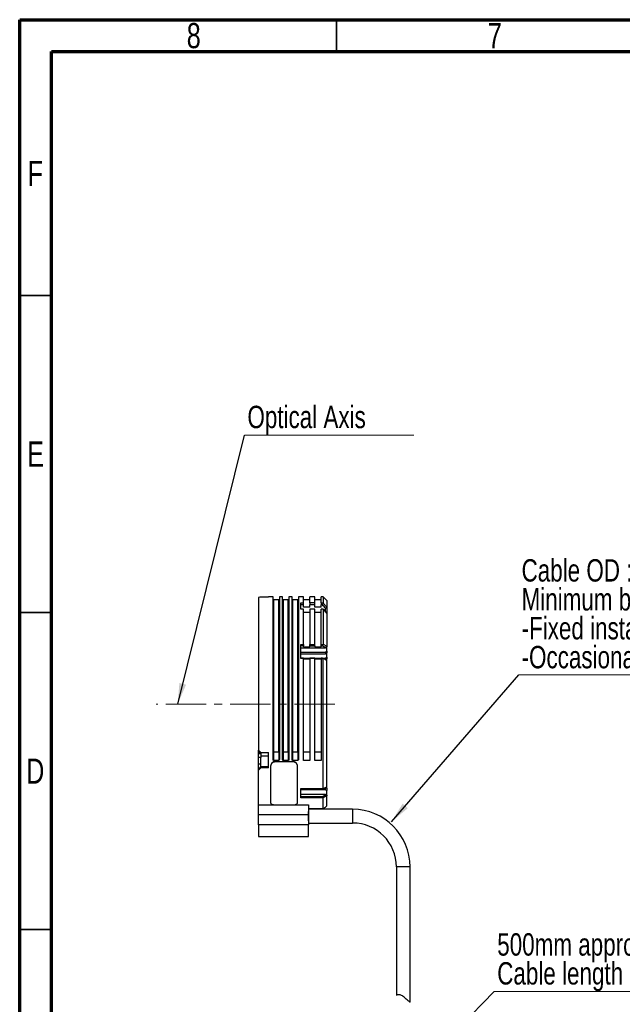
# Model space of a CAD drawing. Header units: millimetres. Extents: x 15 to 415, y 5 to 292.
# Tile 15 of 48: x 15 to 110, y 137 to 292. Entities that reach past the tile are written whole.
import ezdxf

# ---------------------------------------------------------------- set-up
doc = ezdxf.new("R2010")
doc.units = ezdxf.units.MM
doc.linetypes.add('CENTER', pattern=[10.16, 6.35, -1.27, 1.27, -1.27])
doc.styles.add('SLDTEXTSTYLE0', font='TXT', dxfattribs={"width": 0.75})
doc.dimstyles.new('SLDDIMSTYLE5', dxfattribs={"dimtxt": 0.18, "dimasz": 3.302, "dimexe": 0, "dimexo": 0.0625, "dimgap": 0, "dimtad": 0, "dimtih": 1, "dimtoh": 1, "dimdec": 0, "dimrnd": 1e-09, "dimzin": 0, "dimdsep": 46, "dimtxsty": 'Standard', "dimsah": 1, "dimcen": 0.09, "dimadec": 0, "dimazin": 0, "dimtfac": 3.302, "dimtdec": 0, "dimtofl": 0, "dimtmove": 0, "dimatfit": 3, "dimfxl": 1, "dimfrac": 2, "dimtolj": 1, "dimtzin": 0, "dimarcsym": 0})

# ---------------------------------------------------------------- blocks, each defined once
blk = doc.blocks.new('SW_NOTE_0_3')
at = {"color": 0, "linetype": 'Continuous', "lineweight": 0}
blk.add_line((26.71, 0), (0, 0), dxfattribs=at)
at = {"color": 0, "linetype": 'Continuous', "lineweight": 0, "insert": (0.46, 4.64), "char_height": 3.5278, "attachment_point": 1, "style": 'SLDTEXTSTYLE0'}
blk.add_mtext('Optical Axis', dxfattribs=at)
blk = doc.blocks.new('SW_NOTE_0_4')
at = {"color": 0, "linetype": 'Continuous', "lineweight": 0}
blk.add_line((61.37, 0), (0, 0), dxfattribs=at)
at = {"color": 0, "linetype": 'Continuous', "lineweight": 0, "char_height": 3.5278, "attachment_point": 1, "style": 'SLDTEXTSTYLE0'}
for s, insert in [('Cable OD : 5.4mm', (0.44, 18.25)), ('Minimum bending radius:', (0.44, 13.69)), ('-Fixed installation: 4xOD', (0.44, 9.13)), ('-Occasional flexing: 15xOD', (0.44, 4.57))]:
    blk.add_mtext(s, dxfattribs=dict(at, insert=insert))
blk = doc.blocks.new('SW_NOTE_0_6')
at = {"color": 0, "linetype": 'Continuous', "lineweight": 0}
blk.add_line((73.98, 0), (0, 0), dxfattribs=at)
at = {"color": 0, "linetype": 'Continuous', "lineweight": 0, "char_height": 3.5278, "attachment_point": 1, "style": 'SLDTEXTSTYLE0'}
for s, insert in [('500mm approx.', (0.48, 9.16)), ('Cable length not shown to scale', (0.48, 4.6))]:
    blk.add_mtext(s, dxfattribs=dict(at, insert=insert))

msp = doc.modelspace()

# ---------------------------------------------------------------- linework, layer by layer
at = {"color": 7, "linetype": 'Continuous', "lineweight": 70}
for p, q in [((15, 5), (15, 292)), ((15, 292), (415, 292)), ((20, 10), (20, 287)), ((20, 287), (410, 287))]:
    msp.add_line(p, q, dxfattribs=at)
at = {"color": 7, "linetype": 'Continuous', "lineweight": 35}
for p, q in [((65, 287), (65, 292)), ((20, 248.5), (15, 248.5)), ((20, 198.5), (15, 198.5)), ((15, 148.5), (20, 148.5)), ((20, 148.5), (15, 148.5))]:
    msp.add_line(p, q, dxfattribs=at)
at = {"color": 7, "linetype": 'Continuous', "lineweight": 25}
for p, q in [((52.668232, 200.887017), (52.668232, 176.785784)), ((54.268232, 200.924211), (53.068232, 200.924211)), ((54.968232, 200.981283), (54.268232, 200.981283)), ((54.268232, 200.924211), (54.268232, 200.981283)), ((54.968232, 175.311825), (54.968232, 200.981283)), ((55.868232, 200.481283), (55.068232, 200.481283)), ((56.468232, 200.981283), (55.968232, 200.981283)), ((55.968232, 200.981283), (55.968232, 175.311825)), ((56.468232, 175.311825), (56.468232, 200.981283)), ((57.368232, 200.481283), (56.568232, 200.481283)), ((57.968232, 200.981283), (57.468232, 200.981283)), ((57.468232, 200.981283), (57.468232, 175.311825)), ((57.968232, 175.311825), (57.968232, 200.981283)), ((58.868232, 200.481283), (58.068232, 200.481283)), ((59.768232, 200.981283), (58.968232, 200.981283)), ((58.968232, 200.981283), (58.968232, 175.311825)), ((59.768232, 200.013942), (59.768232, 200.981283)), ((60.768232, 200.481283), (59.768232, 200.481283)), ((61.568232, 200.981283), (60.768232, 200.981283)), ((60.768232, 200.013942), (60.768232, 200.981283)), ((61.568232, 200.013942), (61.568232, 200.981283)), ((62.568232, 200.481283), (61.568232, 200.481283)), ((62.868232, 200.981283), (62.568232, 200.981283)), ((62.568232, 200.013942), (62.568232, 200.981283)), ((63.468232, 200.381283), (62.868232, 200.981283)), ((62.868232, 200.981283), (62.868232, 200.013942)), ((63.468232, 200.381283), (63.468232, 199.36172)), ((59.368232, 200.013942), (59.768232, 200.013942)), ((59.368232, 199.04307), (59.368232, 200.013942)), ((59.768232, 199.700836), (59.368232, 199.700836)), ((59.768232, 199.04307), (59.368232, 199.04307)), ((59.768232, 199.700836), (59.768232, 200.013942)), ((59.768232, 199.366211), (59.768232, 199.700836)), ((60.768232, 199.366211), (59.768232, 199.366211)), ((59.768232, 193.481167), (59.768232, 199.04307)), ((61.568232, 200.013942), (60.768232, 200.013942)), ((60.768232, 200.013942), (60.768232, 199.700836)), ((61.568232, 199.700836), (60.768232, 199.700836)), ((60.768232, 199.366211), (60.768232, 199.700836)), ((61.568232, 199.04307), (60.768232, 199.04307)), ((60.768232, 199.04307), (60.768232, 193.481167)), ((61.568232, 199.700836), (61.568232, 200.013942)), ((61.568232, 199.366211), (61.568232, 199.700836)), ((62.568232, 199.366211), (61.568232, 199.366211)), ((61.568232, 193.481167), (61.568232, 199.04307)), ((62.568232, 200.013942), (62.868232, 200.013942)), ((62.568232, 200.013942), (62.568232, 199.700836)), ((62.777943, 199.700836), (62.568232, 199.700836)), ((62.568232, 199.366211), (62.568232, 199.700836)), ((62.568232, 193.481167), (62.568232, 199.04307)), ((62.838376, 199.04307), (62.568232, 199.04307)), ((62.868232, 199.034401), (62.838376, 199.04307)), ((62.891947, 199.975148), (62.868232, 200.013942)), ((62.868232, 199.034401), (63.418677, 198.409957)), ((63.468232, 199.36172), (62.891947, 199.975148)), ((63.268232, 198.580627), (63.268232, 199.179495)), ((63.468232, 199.36172), (63.468232, 199.257238)), ((63.468232, 199.257238), (63.468232, 198.326385)), ((59.768232, 198.547799), (60.768232, 198.547799)), ((61.568232, 198.547799), (62.568232, 198.547799)), ((63.468232, 198.326385), (63.418677, 198.409957)), ((63.468232, 198.326385), (63.468232, 193.182869)), ((59.368232, 193.481167), (59.768232, 193.481167)), ((59.368232, 191.232324), (59.368232, 193.481167)), ((59.768232, 193.222135), (59.368232, 193.222135)), ((59.368232, 192.915445), (63.268232, 192.915445)), ((59.768232, 193.481167), (59.768232, 193.222135)), ((59.768232, 193.065777), (59.768232, 193.222135)), ((59.768232, 193.065777), (60.768232, 193.065777)), ((60.768232, 193.481167), (61.568232, 193.481167)), ((60.768232, 193.222135), (60.768232, 193.481167)), ((60.768232, 193.222135), (61.568232, 193.222135)), ((60.768232, 193.065777), (60.768232, 193.222135)), ((61.568232, 193.222135), (61.568232, 193.481167)), ((61.568232, 193.222135), (61.568232, 193.065777)), ((61.568232, 193.065777), (62.568232, 193.065777)), ((62.568232, 193.481167), (62.864469, 193.481167)), ((62.568232, 193.222135), (62.568232, 193.481167)), ((62.568232, 193.222135), (62.784808, 193.222135)), ((62.568232, 193.065777), (62.568232, 193.222135)), ((62.868232, 193.483469), (62.864469, 193.481167)), ((62.868232, 193.483469), (63.468232, 193.182869)), ((63.268232, 192.979704), (63.268232, 192.915445)), ((63.468232, 193.180602), (63.468232, 193.182869)), ((63.468232, 193.180602), (63.468232, 193.081313)), ((63.468232, 192.429083), (63.468232, 193.081313)), ((59.368232, 192.263851), (63.268232, 192.263851)), ((59.368232, 191.963018), (63.268232, 191.963018)), ((59.768232, 191.316879), (59.368232, 191.316879)), ((59.768232, 191.232324), (59.368232, 191.232324)), ((59.768232, 191.232324), (59.768232, 191.316879)), ((59.768232, 191.310954), (60.768232, 191.310954)), ((59.768232, 175.181283), (59.768232, 191.232324)), ((60.768232, 191.160521), (59.768232, 191.160521)), ((61.568232, 191.316879), (60.768232, 191.316879)), ((60.768232, 191.316879), (60.768232, 191.232324)), ((60.768232, 191.232324), (60.768232, 175.181283)), ((61.568232, 191.232324), (60.768232, 191.232324)), ((61.568232, 191.232324), (61.568232, 191.316879)), ((61.568232, 191.310954), (62.568232, 191.310954)), ((61.568232, 175.181283), (61.568232, 191.232324)), ((62.568232, 191.160521), (61.568232, 191.160521)), ((62.784808, 191.316879), (62.568232, 191.316879)), ((62.568232, 191.232324), (62.568232, 191.316879)), ((62.568232, 191.232324), (62.568232, 175.181283)), ((62.568232, 191.232324), (62.864469, 191.232324)), ((62.796624, 191.310954), (63.268232, 191.310954)), ((62.868232, 191.229811), (62.864469, 191.232324)), ((62.868232, 170.739958), (62.868232, 191.229811)), ((63.468232, 190.928596), (62.868232, 191.229811)), ((63.268232, 192.263851), (63.268232, 191.963018)), ((63.268232, 191.310954), (63.268232, 191.074448)), ((63.468232, 192.429083), (63.468232, 192.127919)), ((63.468232, 191.47503), (63.468232, 192.127919)), ((63.468232, 191.47503), (63.468232, 191.173494)), ((63.468232, 190.945968), (63.468232, 191.173494)), ((63.468232, 190.928596), (63.468232, 190.928936)), ((63.468232, 171.030472), (63.468232, 190.928596)), ((52.668232, 176.489332), (52.668232, 176.790964)), ((52.668232, 176.269508), (52.668232, 176.489332)), ((52.668232, 176.269508), (53.068232, 176.269508)), ((52.668232, 175.63059), (52.668232, 176.269508)), ((53.068232, 175.63059), (52.668232, 175.63059)), ((52.668232, 174.659055), (52.668232, 175.63059)), ((53.068232, 176.269508), (53.068232, 176.422254)), ((53.068232, 176.422254), (54.268232, 176.422254)), ((53.068232, 176.269508), (53.068232, 175.63059)), ((53.068232, 175.881283), (54.268232, 175.881283)), ((53.068232, 174.659055), (53.068232, 175.63059)), ((54.268232, 173.997383), (54.268232, 176.422254)), ((55.068232, 176.520068), (55.868232, 176.520068)), ((55.068232, 176.520068), (55.068232, 175.181283)), ((55.868232, 176.520068), (55.868232, 175.181283)), ((56.568232, 176.520068), (57.368232, 176.520068)), ((56.568232, 176.520068), (56.568232, 175.181283)), ((57.368232, 176.520068), (57.368232, 175.181283)), ((58.068232, 176.520068), (58.868232, 176.520068)), ((58.068232, 176.520068), (58.068232, 175.181283)), ((58.868232, 176.520068), (58.868232, 175.181283)), ((59.768232, 176.520068), (60.768232, 176.520068)), ((61.568232, 176.520068), (62.568232, 176.520068)), ((52.668232, 174.659055), (53.068232, 174.659055)), ((52.668232, 173.856103), (52.668232, 174.659055)), ((53.068232, 174.168032), (53.068232, 174.659055)), ((53.068232, 174.168032), (53.068232, 173.997383)), ((54.268232, 174.168032), (53.068232, 174.168032)), ((54.268232, 173.997383), (53.068232, 173.997383)), ((54.593242, 174.333372), (54.593242, 174.282334)), ((54.593242, 174.282334), (54.593242, 168.50594)), ((55.868232, 175.181283), (55.068232, 175.181283)), ((55.393242, 174.961115), (55.393242, 175.012099)), ((55.393242, 175.012099), (58.033242, 175.012099)), ((58.033242, 174.961115), (55.393242, 174.961115)), ((57.368232, 175.181283), (56.568232, 175.181283)), ((58.033242, 175.012099), (58.033242, 174.961115)), ((58.868232, 175.181283), (58.068232, 175.181283)), ((58.833242, 174.282334), (58.833242, 174.333372)), ((58.833242, 168.50594), (58.833242, 174.282334)), ((60.768232, 175.181283), (59.768232, 175.181283)), ((62.568232, 175.181283), (61.568232, 175.181283)), ((52.668232, 173.671047), (52.668232, 173.841744)), ((52.668232, 168.15254), (52.668232, 173.671047)), ((62.891947, 170.725759), (63.468232, 171.030472)), ((63.268232, 170.561573), (63.268232, 170.886024)), ((63.468232, 171.030472), (63.468232, 171.020358)), ((63.468232, 170.806386), (63.468232, 171.030472)), ((59.368232, 170.739958), (62.868232, 170.739958)), ((59.368232, 169.281008), (59.368232, 170.739958)), ((59.368232, 170.625354), (62.777943, 170.625354)), ((63.268232, 170.561573), (59.368232, 170.561573)), ((63.268232, 169.813102), (59.368232, 169.813102)), ((59.368232, 169.46143), (62.778991, 169.46143)), ((62.838376, 169.281008), (59.368232, 169.281008)), ((62.778991, 169.46143), (63.268232, 169.738488)), ((62.838376, 169.281008), (62.868232, 169.270918)), ((62.891947, 170.725759), (62.868232, 170.739958)), ((63.418677, 169.581658), (62.868232, 169.270918)), ((62.868232, 167.616834), (62.868232, 169.270918)), ((63.268232, 169.738488), (63.268232, 169.813102)), ((63.468232, 169.580528), (63.418677, 169.581658)), ((63.468232, 170.806386), (63.468232, 170.44976)), ((63.468232, 169.694867), (63.468232, 170.44976)), ((63.468232, 169.694867), (63.468232, 169.580528)), ((63.468232, 168.033633), (63.468232, 169.580528)), ((52.668232, 166.614711), (52.668232, 168.15254)), ((55.393242, 168.146734), (58.033242, 168.146734)), ((60.568232, 168.15254), (60.568232, 166.614711)), ((62.868232, 167.616834), (63.268232, 167.781033)), ((63.268232, 167.781033), (63.468232, 168.033633)), ((60.568232, 166.614711), (52.668232, 166.614711)), ((52.668232, 165.011438), (52.668232, 166.614711)), ((60.568232, 167.616834), (62.868232, 167.616834)), ((67.523265, 167.461283), (60.568232, 167.461283)), ((60.592232, 167.141283), (60.568232, 167.141283)), ((60.568232, 166.614711), (60.568232, 165.011438)), ((60.592232, 166.44015), (60.592232, 167.141283)), ((60.592232, 165.621283), (60.592232, 166.44015)), ((60.568232, 165.011438), (52.668232, 165.011438)), ((52.668232, 165.011438), (52.668232, 163.181283)), ((60.568232, 165.621283), (60.592232, 165.621283)), ((60.568232, 165.301283), (67.523265, 165.301283)), ((60.568232, 163.181283), (60.568232, 165.011438)), ((52.668232, 163.181283), (56.354292, 163.181283)), ((57.782172, 163.181283), (60.568232, 163.181283)), ((74.443265, 158.381283), (74.443265, 138.115828)), ((76.603265, 137.053682), (76.603265, 158.381283))]:
    msp.add_line(p, q, dxfattribs=at)
at = {"color": 8, "linetype": 'Continuous', "lineweight": 25}
for p, q in [((55.068232, 200.481283), (55.068232, 176.520068)), ((55.868232, 176.520068), (55.868232, 200.481283)), ((56.568232, 200.481283), (56.568232, 176.520068)), ((57.368232, 176.520068), (57.368232, 200.481283)), ((58.068232, 200.481283), (58.068232, 176.520068)), ((58.868232, 176.520068), (58.868232, 200.481283)), ((52.668232, 176.489332), (52.994093, 176.489332)), ((52.668232, 173.856103), (52.685975, 173.856103)), ((52.668232, 168.15254), (55.271742, 168.15254)), ((58.112651, 168.15254), (60.568232, 168.15254)), ((67.523265, 167.461283), (67.523265, 165.301283)), ((76.603265, 158.381283), (74.443265, 158.381283))]:
    msp.add_line(p, q, dxfattribs=at)
at = {"color": 7, "linetype": 'CENTER', "lineweight": 18}
msp.add_line((64.718232, 184.049058), (36.557895, 184.049058), dxfattribs=at)
at = {"color": 7, "linetype": 'Continuous', "lineweight": 25, "flags": 128}
for points in [[(62.868232, 199.034401), (62.868232, 198.518051), (62.868232, 197.94619), (62.868232, 197.320972), (62.868232, 196.644751), (62.868232, 195.920076), (62.868232, 195.149676), (62.868232, 194.336452), (62.868232, 193.483469)], [(62.864469, 193.481167), (62.82463, 193.351653), (62.784808, 193.222135)], [(62.784808, 193.222135), (62.976586, 193.125966), (63.268232, 192.979704)], [(62.864469, 191.232324), (62.82463, 191.274601), (62.784808, 191.316879)], [(63.268232, 191.074448), (63.076464, 191.170622), (62.784808, 191.316879)], [(54.968232, 176.476587), (54.970153, 176.48507), (54.975844, 176.493227), (54.985085, 176.500744), (54.997521, 176.507333), (55.012675, 176.51274), (55.029964, 176.516758), (55.048723, 176.519232), (55.068232, 176.520068)], [(55.868232, 176.520068), (55.887741, 176.519232), (55.9065, 176.516758), (55.923789, 176.51274), (55.938943, 176.507333), (55.951379, 176.500744), (55.96062, 176.493227), (55.96631, 176.48507), (55.968232, 176.476587)], [(56.468232, 176.476587), (56.470153, 176.48507), (56.475844, 176.493227), (56.485085, 176.500744), (56.497521, 176.507333), (56.512675, 176.51274), (56.529964, 176.516758), (56.548723, 176.519232), (56.568232, 176.520068)], [(57.368232, 176.520068), (57.387741, 176.519232), (57.4065, 176.516758), (57.423789, 176.51274), (57.438943, 176.507333), (57.451379, 176.500744), (57.46062, 176.493227), (57.46631, 176.48507), (57.468232, 176.476587)], [(57.968232, 176.476587), (57.970153, 176.48507), (57.975844, 176.493227), (57.985085, 176.500744), (57.997521, 176.507333), (58.012675, 176.51274), (58.029964, 176.516758), (58.048723, 176.519232), (58.068232, 176.520068)], [(58.868232, 176.520068), (58.887741, 176.519232), (58.9065, 176.516758), (58.923789, 176.51274), (58.938943, 176.507333), (58.951379, 176.500744), (58.96062, 176.493227), (58.96631, 176.48507), (58.968232, 176.476587)]]:
    msp.add_lwpolyline(points, dxfattribs=at)
at = {"color": 7, "linetype": 'Continuous', "lineweight": 25}
for centre, radius, start, end in [((55.068232, 200.581283), 0.1, 180, 270), ((55.868232, 200.581283), 0.1, 270, 0), ((56.568232, 200.581283), 0.1, 180, 270), ((57.368232, 200.581283), 0.1, 270, 0), ((58.068232, 200.581283), 0.1, 180, 270), ((58.868232, 200.581283), 0.1, 270, 0), ((67.523265, 158.381283), 9.08, 0, 90), ((67.523265, 158.381283), 6.92, 0, 90)]:
    msp.add_arc(centre, radius, start, end, dxfattribs=at)
for centre, major_axis, ratio, start_param, end_param in [((53.068232, 183.781283), (12.647529, 12.647529), 0.9216628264, 0.8261409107, 0.8493988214), ((62.168232, 183.781283), (15.841184, 15.841184), 0.2679491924, 1.2296453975, 1.2418733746), ((62.168232, 183.781283), (14.58548, 14.58548), 0.2679491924, 1.2227975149, 1.2360846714), ((62.168232, 183.781283), (14.005924, 14.005924), 0.2679491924, 1.2192212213, 1.2330619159), ((62.168232, 183.781283), (12.750221, 12.750221), 0.2679491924, 1.2103521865, 1.2255668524), ((62.168232, 183.781283), (12.170665, 12.170665), 0.2679491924, 1.2056384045, 1.2182523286), ((53.068232, 183.781283), (16.781461, -16.781461), 0.2247291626, 4.9101877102, 4.9334456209), ((53.068232, 183.781283), (16.132438, 16.132438), 0.312123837, 4.3861759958, 4.4098468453), ((53.068232, 183.781283), (16.418813, 16.418813), 0.312123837, 4.3865889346, 4.4098468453), ((55.468232, 183.781283), (-14.005924, 14.005924), 0.2679491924, 2.4005765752, 2.4170257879), ((55.468232, 183.781283), (-14.58548, 14.58548), 0.2679491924, 2.3754199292, 2.3909620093), ((55.468232, 183.781283), (-15.841184, 15.841184), 0.2679491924, 2.3282527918, 2.3421691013)]:
    msp.add_ellipse(centre, major_axis=major_axis, ratio=ratio, start_param=start_param, end_param=end_param, dxfattribs=at)
for points, knots in [([(62.777943, 199.700836), (62.796984, 199.746546), (62.835068, 199.837966), (62.872987, 199.929421), (62.891947, 199.975148)], [0, 0, 0, 0, 0.4999998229, 1, 1, 1, 1]), ([(63.268232, 199.179495), (63.18658, 199.266444), (63.023275, 199.440342), (62.85972, 199.614005), (62.777943, 199.700836)], [0, 0, 0, 0, 0.4999997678, 1, 1, 1, 1]), ([(63.268232, 199.179495), (63.301569, 199.192432), (63.368243, 199.218307), (63.434902, 199.244261), (63.468232, 199.257238)], [0, 0, 0, 0, 0.4999998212, 1, 1, 1, 1]), ([(63.268232, 192.979704), (63.301564, 193.01319), (63.368229, 193.080161), (63.434898, 193.147122), (63.468232, 193.180602)], [0, 0, 0, 0, 0.499999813, 1, 1, 1, 1]), ([(63.468232, 190.928936), (63.434898, 190.953192), (63.368229, 191.001706), (63.301564, 191.050201), (63.268232, 191.074448)], [0, 0, 0, 0, 0.4999999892, 1, 1, 1, 1]), ([(55.393242, 175.012099), (55.303304, 175.004486), (55.123429, 174.98926), (54.8837, 174.870877), (54.702816, 174.6978), (54.606917, 174.507418), (54.597132, 174.382878), (54.593242, 174.333372)], [0, 0, 0, 0, 0.2146434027, 0.4292873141, 0.6439104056, 0.8584525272, 1, 1, 1, 1]), ([(55.393242, 174.961115), (55.303304, 174.953502), (55.123429, 174.938276), (54.8837, 174.819891), (54.702816, 174.646806), (54.606917, 174.456405), (54.597131, 174.331846), (54.593242, 174.282334)], [0, 0, 0, 0, 0.21464398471, 0.42928847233, 0.64391237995, 0.85845625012, 1, 1, 1, 1]), ([(55.068232, 175.181283), (55.059491, 175.182143), (55.042051, 175.18386), (55.016224, 175.197833), (54.990838, 175.22366), (54.971826, 175.263729), (54.96945, 175.295522), (54.968232, 175.311825)], [0, 0, 0, 0, 0.1315808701, 0.2625324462, 0.4483398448, 0.7171095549, 1, 1, 1, 1]), ([(55.968232, 175.311825), (55.966064, 175.289478), (55.962674, 175.254542), (55.938237, 175.214659), (55.913784, 175.193411), (55.889729, 175.182833), (55.874615, 175.181743), (55.868232, 175.181283)], [0, 0, 0, 0, 0.3855994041, 0.6028116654, 0.7718854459, 0.9036616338, 1, 1, 1, 1]), ([(56.568232, 175.181283), (56.559491, 175.182143), (56.542051, 175.18386), (56.516224, 175.197833), (56.490838, 175.22366), (56.471826, 175.263729), (56.46945, 175.295522), (56.468232, 175.311825)], [0, 0, 0, 0, 0.1315808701, 0.2625324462, 0.4483398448, 0.7171095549, 1, 1, 1, 1]), ([(57.468232, 175.311825), (57.466064, 175.289478), (57.462674, 175.254542), (57.438237, 175.214659), (57.413784, 175.193411), (57.389729, 175.182833), (57.374615, 175.181743), (57.368232, 175.181283)], [0, 0, 0, 0, 0.3855994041, 0.6028116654, 0.7718854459, 0.9036616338, 1, 1, 1, 1]), ([(58.068232, 175.181283), (58.059491, 175.182143), (58.042051, 175.18386), (58.016224, 175.197833), (57.990838, 175.22366), (57.971826, 175.263729), (57.96945, 175.295522), (57.968232, 175.311825)], [0, 0, 0, 0, 0.1315808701, 0.2625324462, 0.4483398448, 0.7171095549, 1, 1, 1, 1]), ([(58.833242, 174.333372), (58.824418, 174.408754), (58.806771, 174.55952), (58.669004, 174.763047), (58.466171, 174.917726), (58.241202, 175.000293), (58.09241, 175.00874), (58.033242, 175.012099)], [0, 0, 0, 0, 0.214628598, 0.4292638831, 0.6437780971, 0.8583463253, 1, 1, 1, 1]), ([(58.833242, 174.282334), (58.824418, 174.357728), (58.806771, 174.508517), (58.669002, 174.712061), (58.466166, 174.866745), (58.241198, 174.94931), (58.092407, 174.957757), (58.033242, 174.961115)], [0, 0, 0, 0, 0.2146293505, 0.4292653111, 0.6437815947, 0.8583512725, 1, 1, 1, 1]), ([(58.968232, 175.311825), (58.966064, 175.289478), (58.962674, 175.254542), (58.938237, 175.214659), (58.913784, 175.193411), (58.889729, 175.182833), (58.874615, 175.181743), (58.868232, 175.181283)], [0, 0, 0, 0, 0.3855994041, 0.6028116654, 0.7718854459, 0.9036616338, 1, 1, 1, 1]), ([(63.268232, 170.886024), (63.18658, 170.84255), (63.023275, 170.755601), (62.85972, 170.668769), (62.777943, 170.625354)], [0, 0, 0, 0, 0.4999997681, 1, 1, 1, 1]), ([(63.268232, 170.886024), (63.301569, 170.908426), (63.368243, 170.95323), (63.434902, 170.997982), (63.468232, 171.020358)], [0, 0, 0, 0, 0.4999998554, 1, 1, 1, 1]), ([(62.891947, 170.725759), (62.872987, 170.709021), (62.835068, 170.675547), (62.796984, 170.642085), (62.777943, 170.625354)], [0, 0, 0, 0, 0.4999998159, 1, 1, 1, 1]), ([(62.778991, 169.46143), (62.788868, 169.431353), (62.808623, 169.371201), (62.828458, 169.311073), (62.838376, 169.281008)], [0, 0, 0, 0, 0.4999996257, 1, 1, 1, 1]), ([(63.418677, 169.581658), (63.393597, 169.607785), (63.343437, 169.66004), (63.2933, 169.712339), (63.268232, 169.738488)], [0, 0, 0, 0, 0.499999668, 1, 1, 1, 1]), ([(54.593242, 168.50594), (54.602065, 168.464094), (54.619713, 168.380399), (54.757482, 168.273057), (54.960317, 168.193852), (55.185286, 168.152605), (55.334076, 168.148405), (55.393242, 168.146734)], [0, 0, 0, 0, 0.2146293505, 0.4292653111, 0.6437815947, 0.8583512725, 1, 1, 1, 1]), ([(58.033242, 168.146734), (58.123179, 168.15051), (58.303054, 168.158062), (58.542783, 168.217572), (58.723668, 168.307111), (58.819567, 168.408928), (58.829352, 168.478346), (58.833242, 168.50594)], [0, 0, 0, 0, 0.2146439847, 0.4292884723, 0.64391238, 0.8584562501, 1, 1, 1, 1]), ([(56.354292, 163.181283), (56.592245, 163.182505), (57.068203, 163.184951), (57.544165, 163.182506), (57.782172, 163.181283)], [0, 0, 0, 0, 0.4999458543, 1, 1, 1, 1]), ([(75.523265, 137.941507), (75.434332, 138.005078), (75.274334, 138.119446), (75.020198, 138.218305), (74.78407, 138.237029), (74.591574, 138.188251), (74.461498, 138.120328), (74.4573, 138.117234), (74.45539, 138.115828)], [0, 0, 0, 0, 0.1843769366, 0.3317095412, 0.479515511, 0.6599942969, 0.8453949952, 1, 1, 1, 1]), ([(76.597468, 137.053682), (76.593353, 137.055863), (76.584381, 137.060619), (76.463492, 137.135488), (76.258416, 137.290299), (75.948895, 137.575097), (75.678807, 137.807606), (75.523265, 137.941507)], [0, 0, 0, 0, 0.1359222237, 0.2963469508, 0.456432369, 0.686960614, 1, 1, 1, 1])]:
    msp.add_open_spline(points, degree=3, knots=knots, dxfattribs=at)

# ---------------------------------------------------------------- block references
at = {"color": 7, "linetype": 'Continuous', "lineweight": 0}
for name, p in [('SW_NOTE_0_3', (50.469697, 226.46869)), ('SW_NOTE_0_4', (93.742424, 188.66264)), ('SW_NOTE_0_6', (89.863636, 138.755562))]:
    msp.add_blockref(name, p, dxfattribs=at)

# ---------------------------------------------------------------- texts
at = {"color": 7, "linetype": 'Continuous', "lineweight": 0, "char_height": 3.96875, "attachment_point": 2, "style": 'SLDTEXTSTYLE0'}
for s, insert in [('8', (42.460037, 291.475836)), ('7', (89.960037, 291.475836)), ('F', (17.45774, 269.725836)), ('E', (17.507809, 225.475836)), ('D', (17.452687, 175.475836))]:
    msp.add_mtext(s, dxfattribs=dict(at, insert=insert))

# ---------------------------------------------------------------- leaders
at = {"color": 7, "linetype": 'Continuous', "lineweight": 0}
for points in [[(39.92634, 184.049058), (50.469697, 226.46869)], [(73.659578, 165.502181), (93.742424, 188.66264)], [(77.034252, 125.554327), (89.863636, 138.755562)]]:
    msp.add_leader(points, dimstyle='SLDDIMSTYLE5', dxfattribs=at)

doc.saveas('drawing.dxf')
